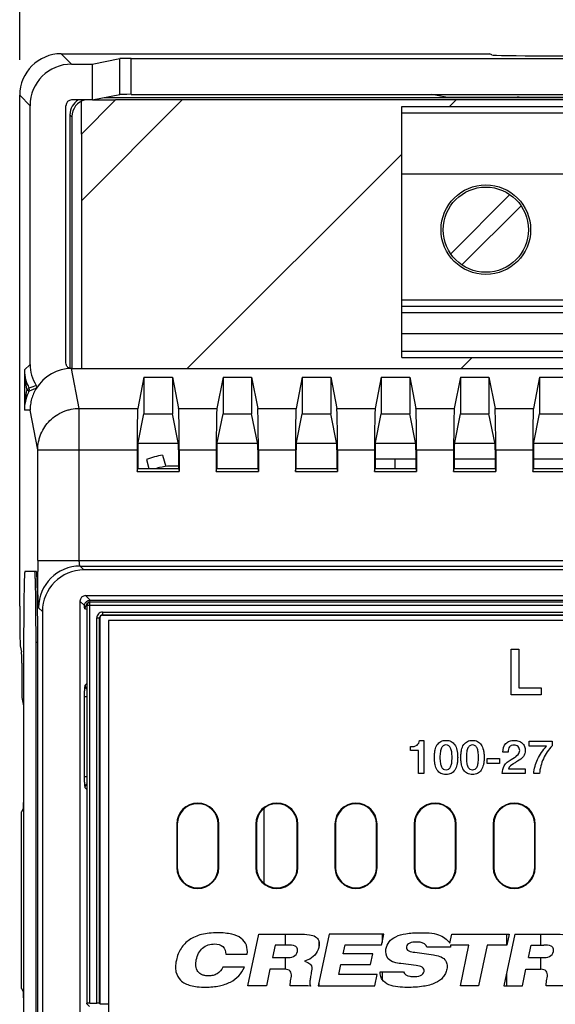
# Paper-space layout '170608_CRESCAD_1' of a CAD drawing. Header units: inches. Extents: x 0 to 17, y 0 to 11.
# Tile 9 of 139: x 6.1 to 7, y 7 to 8.8. Entities that reach past the tile are written whole.
import ezdxf
from ezdxf.enums import TextEntityAlignment as Align

# ---------------------------------------------------------------- set-up
doc = ezdxf.new("R2010")
doc.units = ezdxf.units.IN
doc.header["$LTSCALE"] = 0.935
doc.header["$MEASUREMENT"] = 0
doc.layers.get('0').update_dxf_attribs({"linetype": 'CONTINUOUS'})
doc.layers.add('DIM', color=7, linetype='CONTINUOUS')
doc.styles.get("Standard").update_dxf_attribs({"font": 'simplex.shx'})
doc.dimstyles.new('DIMSTYLE_1', dxfattribs={"dimtxt": 0.125, "dimasz": 0.18, "dimexe": 0.125, "dimexo": 0.0625, "dimgap": 0.0625, "dimtad": 0, "dimtih": 1, "dimtoh": 1, "dimdec": 3, "dimzin": 4, "dimdsep": 46, "dimtxsty": 'STANDARD', "dimblk": '_FILLED', "dimblk1": '_FILLED', "dimblk2": '_FILLED', "dimcen": 0.09, "dimadec": 0, "dimazin": 0, "dimtp": 0.001, "dimtm": 0.001, "dimtfac": 1, "dimtdec": 3, "dimtofl": 0, "dimtmove": 0, "dimatfit": 3, "dimldrblk": '_FILLED', "dimfxl": 1, "dimtolj": 1, "dimtzin": 4, "dimarcsym": 0})

# ---------------------------------------------------------------- blocks, each defined once
blk = doc.blocks.new('_FILLED')
at = {"color": 0, "linetype": 'BYBLOCK'}
blk.add_solid([(0, 0), (-1, 0.1736), (-1, -0.1736)], dxfattribs=at)
blk = doc.blocks.new('*D0')
at = {"layer": 'DIM', "color": 5, "linetype": 'CONTINUOUS'}
for p, q in [((6.0598, 8.6978), (6.0598, 9.7926)), ((10.3004, 8.6978), (10.3004, 9.7926)), ((6.0598, 9.6676), (7.4559, 9.6676)), ((10.3004, 9.6676), (8.5809, 9.6676))]:
    blk.add_line(p, q, dxfattribs=at)
at = {"layer": 'DIM', "color": 5, "linetype": 'CONTINUOUS', "xscale": 0.18, "yscale": 0.18, "zscale": 0.18, "rotation": 180}
blk.add_blockref('_FILLED', (6.0598, 9.6676), dxfattribs=at)
at = {"layer": 'DIM', "color": 5, "linetype": 'CONTINUOUS', "xscale": 0.18, "yscale": 0.18, "zscale": 0.18}
blk.add_blockref('_FILLED', (10.3004, 9.6676), dxfattribs=at)
at = {"layer": 'DIM', "color": 5, "linetype": 'CONTINUOUS'}
for s, p, p2 in [('4.241', (7.5184, 9.6051), (8.1434, 9.6051)), ('[', (7.5184, 9.4176), (7.6434, 9.4176)), (']', (8.3934, 9.4176), (8.5184, 9.4176)), ('107,71', (7.6434, 9.4176), (8.3934, 9.4176))]:
    blk.add_text(s, height=0.125, dxfattribs=at).set_placement(p, p2, align=Align.FIT)

psp = doc.layouts.new('170608_CRESCAD_1')

# ---------------------------------------------------------------- linework, layer by layer
at = {"color": 7, "linetype": 'CONTINUOUS'}
for p, q in [((6.1328, 8.7083), (6.8853, 8.7083)), ((6.151, 8.6901), (6.1328, 8.7083)), ((6.1872, 8.6901), (6.2355, 8.6997)), ((6.2355, 8.6367), (6.2355, 8.6997)), ((6.2554, 8.637), (6.2554, 8.7)), ((6.2554, 8.7), (8.0188, 8.7)), ((6.8892, 8.7063), (6.8853, 8.7083)), ((6.151, 8.6901), (6.1872, 8.6901)), ((6.1872, 8.6901), (6.1872, 8.6271)), ((6.0598, 7.7384), (6.0598, 8.6353)), ((6.078, 8.6171), (6.0598, 8.6353)), ((6.1872, 8.6271), (6.2355, 8.6367)), ((6.2083, 8.6313), (8.0659, 8.6313)), ((6.2554, 8.637), (8.0188, 8.637)), ((6.8087, 8.6321), (6.784, 8.637)), ((6.8087, 8.6313), (6.8087, 8.6321)), ((6.8087, 8.6321), (7.1595, 8.6321)), ((6.9339, 8.6313), (6.9339, 8.6321)), ((6.939, 8.6313), (6.9389, 8.6315)), ((6.078, 8.1628), (6.078, 8.6171)), ((6.141, 8.1653), (6.141, 8.6171)), ((6.1872, 8.6271), (6.151, 8.6271)), ((6.2281, 8.6273), (6.1681, 8.5673)), ((8.0859, 8.6273), (6.2281, 8.6273)), ((6.7311, 8.1749), (6.7311, 8.6158)), ((6.7311, 8.6158), (7.6169, 8.6158)), ((6.1481, 8.6013), (6.1481, 8.1561)), ((6.1481, 8.6013), (6.1515, 8.5978)), ((6.1515, 8.5978), (6.1515, 8.1553)), ((7.6169, 8.604), (6.7311, 8.604)), ((6.1681, 8.5673), (6.1681, 8.1553)), ((6.7311, 8.4977), (7.6169, 8.4977)), ((6.817, 8.357), (6.921, 8.461)), ((6.9405, 8.4415), (6.8365, 8.3375)), ((6.7311, 8.2762), (7.6169, 8.2762)), ((7.6169, 8.2643), (6.7311, 8.2643)), ((7.6169, 8.2535), (6.7311, 8.2535)), ((6.7311, 8.2169), (7.6169, 8.2169)), ((7.6169, 8.1854), (6.7311, 8.1854)), ((6.068, 8.1534), (6.078, 8.1628)), ((6.7311, 8.1749), (7.0482, 8.1749)), ((6.068, 8.1534), (6.068, 8.0821)), ((6.1645, 8.0854), (6.1509, 8.1553)), ((6.1509, 8.1553), (8.2303, 8.1553)), ((6.278, 8.1404), (6.2673, 8.0854)), ((6.278, 8.1404), (6.278, 8.0759)), ((6.278, 8.1404), (6.3282, 8.1404)), ((6.3282, 8.1404), (6.3282, 8.0759)), ((6.3282, 8.1404), (6.3389, 8.0854)), ((6.417, 8.1404), (6.4063, 8.0854)), ((6.417, 8.1404), (6.417, 8.0759)), ((6.417, 8.1404), (6.4672, 8.1404)), ((6.4672, 8.1404), (6.4672, 8.0759)), ((6.4672, 8.1404), (6.4779, 8.0854)), ((6.556, 8.1404), (6.5453, 8.0854)), ((6.556, 8.1404), (6.556, 8.0759)), ((6.556, 8.1404), (6.6062, 8.1404)), ((6.6062, 8.1404), (6.6062, 8.0759)), ((6.6062, 8.1404), (6.6169, 8.0854)), ((6.695, 8.1404), (6.6843, 8.0854)), ((6.695, 8.1404), (6.695, 8.0759)), ((6.695, 8.1404), (6.7452, 8.1404)), ((6.7452, 8.1404), (6.7452, 8.0759)), ((6.7452, 8.1404), (6.7559, 8.0854)), ((6.834, 8.1404), (6.8233, 8.0854)), ((6.834, 8.1404), (6.834, 8.0759)), ((6.834, 8.1404), (6.8842, 8.1404)), ((6.8842, 8.1404), (6.8842, 8.0759)), ((6.8842, 8.1404), (6.8949, 8.0854)), ((6.973, 8.1404), (6.9623, 8.0854)), ((6.973, 8.1404), (6.973, 8.0759)), ((6.973, 8.1404), (7.0232, 8.1404)), ((6.0725, 8.1185), (6.076, 8.1205)), ((6.0725, 8.1185), (6.076, 8.1166)), ((6.076, 8.1205), (6.0765, 8.1209)), ((6.076, 8.1166), (6.0765, 8.1162)), ((6.0765, 8.1162), (6.0803, 8.1176)), ((6.078, 8.0821), (6.068, 8.0821)), ((6.0915, 8.0127), (6.078, 8.0821)), ((6.1645, 7.8185), (6.1645, 8.0854)), ((6.1645, 8.0854), (6.2673, 8.0854)), ((6.2674, 8.0227), (6.278, 8.0759)), ((6.278, 8.0759), (6.3282, 8.0759)), ((6.3389, 8.0227), (6.3282, 8.0759)), ((6.3389, 8.0854), (6.4063, 8.0854)), ((6.4064, 8.0227), (6.417, 8.0759)), ((6.417, 8.0759), (6.4672, 8.0759)), ((6.4779, 8.0227), (6.4672, 8.0759)), ((6.4779, 8.0854), (6.5453, 8.0854)), ((6.5454, 8.0227), (6.556, 8.0759)), ((6.556, 8.0759), (6.6062, 8.0759)), ((6.6169, 8.0227), (6.6062, 8.0759)), ((6.6169, 8.0854), (6.6843, 8.0854)), ((6.6844, 8.0227), (6.695, 8.0759)), ((6.695, 8.0759), (6.7452, 8.0759)), ((6.7559, 8.0227), (6.7452, 8.0759)), ((6.7559, 8.0854), (6.8233, 8.0854)), ((6.8234, 8.0227), (6.834, 8.0759)), ((6.834, 8.0759), (6.8842, 8.0759)), ((6.8949, 8.0227), (6.8842, 8.0759)), ((6.8949, 8.0854), (6.9623, 8.0854)), ((6.9624, 8.0227), (6.973, 8.0759)), ((6.973, 8.0759), (7.0232, 8.0759)), ((6.2674, 8.0243), (6.3389, 8.0243)), ((6.4064, 8.0243), (6.4779, 8.0243)), ((6.5454, 8.0243), (6.6169, 8.0243)), ((6.6844, 8.0243), (6.7559, 8.0243)), ((6.8234, 8.0243), (6.8949, 8.0243)), ((6.9624, 8.0243), (7.0339, 8.0243)), ((6.0915, 7.8185), (6.0915, 8.0127)), ((6.0915, 8.0127), (6.2661, 8.0127)), ((6.2661, 8.0127), (6.2661, 7.9745)), ((6.2672, 8.0127), (6.2672, 7.9801)), ((6.339, 8.0127), (6.339, 7.9801)), ((6.3401, 8.0127), (6.3401, 7.9745)), ((6.3401, 8.0127), (6.4051, 8.0127)), ((6.4051, 8.0127), (6.4051, 7.9745)), ((6.4062, 8.0127), (6.4062, 7.9801)), ((6.478, 8.0127), (6.478, 7.9801)), ((6.4791, 8.0127), (6.4791, 7.9745)), ((6.4791, 8.0127), (6.5441, 8.0127)), ((6.5441, 8.0127), (6.5441, 7.9745)), ((6.5452, 8.0127), (6.5452, 7.9801)), ((6.617, 8.0127), (6.617, 7.9801)), ((6.6181, 8.0127), (6.6831, 8.0127)), ((6.6181, 8.0127), (6.6181, 7.9745)), ((6.6831, 8.0127), (6.6831, 7.9745)), ((6.6842, 8.0127), (6.6842, 7.9801)), ((6.756, 8.0127), (6.756, 7.9801)), ((6.7571, 8.0127), (6.8221, 8.0127)), ((6.7571, 8.0127), (6.7571, 7.9745)), ((6.8221, 8.0127), (6.8221, 7.9745)), ((6.8232, 8.0127), (6.8232, 7.9801)), ((6.895, 8.0127), (6.895, 7.9801)), ((6.8961, 8.0127), (6.9611, 8.0127)), ((6.8961, 8.0127), (6.8961, 7.9745)), ((6.9611, 8.0127), (6.9611, 7.9745)), ((6.9622, 8.0127), (6.9622, 7.9801)), ((6.2825, 7.9957), (6.2867, 7.9801)), ((6.3109, 8.0034), (6.3163, 7.9834)), ((6.6842, 7.9967), (6.756, 7.9967)), ((6.7195, 7.9801), (6.7195, 7.9967)), ((6.8232, 7.9967), (6.895, 7.9967)), ((6.9622, 7.9967), (7.034, 7.9967)), ((6.2661, 7.9745), (6.2672, 7.9801)), ((6.2661, 7.9745), (6.3401, 7.9745)), ((6.2672, 7.9801), (6.339, 7.9801)), ((6.339, 7.9801), (6.3401, 7.9745)), ((6.4051, 7.9745), (6.4062, 7.9801)), ((6.4051, 7.9745), (6.4791, 7.9745)), ((6.4062, 7.9801), (6.478, 7.9801)), ((6.478, 7.9801), (6.4791, 7.9745)), ((6.5441, 7.9745), (6.5452, 7.9801)), ((6.5441, 7.9745), (6.6181, 7.9745)), ((6.5452, 7.9801), (6.617, 7.9801)), ((6.617, 7.9801), (6.6181, 7.9745)), ((6.6831, 7.9745), (6.6842, 7.9801)), ((6.6831, 7.9745), (6.7571, 7.9745)), ((6.6842, 7.9801), (6.756, 7.9801)), ((6.756, 7.9801), (6.7571, 7.9745)), ((6.8221, 7.9745), (6.8232, 7.9801)), ((6.8221, 7.9745), (6.8961, 7.9745)), ((6.8232, 7.9801), (6.895, 7.9801)), ((6.895, 7.9801), (6.8961, 7.9745)), ((6.9611, 7.9745), (6.9622, 7.9801)), ((6.9611, 7.9745), (7.0351, 7.9745)), ((6.9622, 7.9801), (7.034, 7.9801)), ((6.0915, 7.8185), (10.2687, 7.8185)), ((6.0894, 7.7993), (6.0689, 7.7993)), ((6.0916, 7.7972), (6.0916, 7.7992)), ((6.166, 7.8085), (9.194, 7.8085)), ((6.1726, 7.8018), (6.166, 7.8085)), ((10.1876, 7.8018), (6.1726, 7.8018)), ((6.1756, 7.7568), (10.1846, 7.7568)), ((6.1839, 7.7485), (6.1756, 7.7568)), ((6.1834, 7.7453), (6.1831, 7.7474)), ((6.1839, 7.7485), (10.1763, 7.7485)), ((6.0997, 7.7288), (6.093, 7.7355)), ((6.1657, 7.7468), (6.1657, 6.1017)), ((6.1734, 7.7391), (6.1657, 7.7468)), ((6.1776, 7.7323), (6.1744, 7.7336)), ((6.1776, 7.7403), (6.1776, 7.0398)), ((6.178, 7.7399), (6.1776, 7.7403)), ((6.178, 7.7399), (6.178, 7.0407)), ((6.178, 7.7399), (8.3562, 7.7399)), ((8.3576, 7.7453), (6.1826, 7.7453)), ((6.183, 7.7449), (6.1826, 7.7453)), ((6.183, 7.0411), (6.183, 7.7449)), ((8.3567, 7.7449), (6.183, 7.7449)), ((6.0997, 7.7288), (6.0997, 6.1198)), ((6.1953, 7.0411), (6.1953, 7.7176)), ((6.1953, 7.7176), (6.2003, 7.7176)), ((6.2003, 7.0407), (6.2003, 7.7176)), ((6.2003, 7.7176), (6.2006, 7.7173)), ((6.2006, 7.7173), (6.2006, 7.0398)), ((6.2053, 7.7276), (6.2053, 7.7226)), ((6.2053, 7.7276), (8.3562, 7.7276)), ((6.2053, 7.7226), (8.3567, 7.7226)), ((6.2053, 7.7226), (6.2056, 7.7223)), ((8.3576, 7.7223), (6.2056, 7.7223)), ((6.2156, 7.713), (6.2156, 6.136)), ((10.1446, 7.713), (6.2156, 7.713)), ((6.0609, 7.6687), (6.0631, 7.6578)), ((6.0667, 7.6743), (6.0667, 6.1743)), ((6.0885, 6.1743), (6.0885, 7.6743)), ((6.0915, 7.6743), (6.0885, 7.6743)), ((6.0915, 6.1743), (6.0915, 7.6743)), ((6.9234, 7.6624), (6.9366, 7.6624)), ((6.9234, 7.5825), (6.9234, 7.6624)), ((6.9366, 7.6624), (6.9366, 7.5946)), ((6.0634, 7.6378), (6.0634, 7.5979)), ((6.1776, 7.6024), (6.1747, 7.5995)), ((6.9366, 7.5946), (6.9761, 7.5946)), ((6.9761, 7.5946), (6.9761, 7.5825)), ((6.0637, 7.578), (6.0667, 7.563)), ((6.1731, 7.5796), (6.1731, 7.439)), ((6.1731, 7.5796), (6.1776, 7.5796)), ((6.9761, 7.5825), (6.9234, 7.5825)), ((6.0667, 7.5476), (6.0665, 7.5474)), ((6.0665, 7.5474), (6.0665, 7.3932)), ((6.0665, 7.5474), (6.0667, 7.5464)), ((6.7465, 7.4848), (6.7465, 7.4916)), ((6.7622, 7.5025), (6.7695, 7.5025)), ((6.7695, 7.5025), (6.7695, 7.4442)), ((6.9548, 7.5008), (6.9952, 7.5008)), ((6.9548, 7.4922), (6.9548, 7.5008)), ((6.9851, 7.4922), (6.9548, 7.4922)), ((6.9952, 7.5008), (6.9952, 7.493)), ((6.7602, 7.4848), (6.7465, 7.4848)), ((6.7602, 7.4442), (6.7602, 7.4848)), ((6.8812, 7.4706), (6.9025, 7.4706)), ((6.8812, 7.462), (6.8812, 7.4706)), ((6.9025, 7.4706), (6.9025, 7.462)), ((6.9177, 7.4815), (6.9087, 7.4815)), ((6.9177, 7.4824), (6.9177, 7.4815)), ((6.9231, 7.4687), (6.9264, 7.4707)), ((6.9025, 7.462), (6.8812, 7.462)), ((6.9344, 7.4658), (6.9328, 7.4648)), ((6.1731, 7.439), (6.1776, 7.439)), ((6.7695, 7.4442), (6.7602, 7.4442)), ((6.9477, 7.4442), (6.9076, 7.4442)), ((6.9185, 7.4526), (6.9477, 7.4526)), ((6.9477, 7.4526), (6.9477, 7.4442)), ((6.9729, 7.4442), (6.9628, 7.4442)), ((6.1747, 7.419), (6.1776, 7.4162)), ((6.0664, 7.3832), (6.0631, 7.3767)), ((6.0631, 7.0667), (6.0631, 7.3767)), ((6.4886, 7.3824), (6.4886, 7.2521)), ((6.3356, 7.3553), (6.3367, 7.3553)), ((6.3356, 7.3553), (6.3356, 7.2793)), ((6.3367, 7.3553), (6.3367, 7.2793)), ((6.4096, 7.3553), (6.4085, 7.3553)), ((6.4085, 7.2793), (6.4085, 7.3553)), ((6.4096, 7.2793), (6.4096, 7.3553)), ((6.4746, 7.3553), (6.4757, 7.3553)), ((6.4746, 7.3553), (6.4746, 7.2793)), ((6.4757, 7.3553), (6.4757, 7.2793)), ((6.5486, 7.3553), (6.5475, 7.3553)), ((6.5475, 7.2793), (6.5475, 7.3553)), ((6.5486, 7.2793), (6.5486, 7.3553)), ((6.6136, 7.3553), (6.6147, 7.3553)), ((6.6136, 7.3553), (6.6136, 7.2793)), ((6.6147, 7.3553), (6.6147, 7.2793)), ((6.6876, 7.3553), (6.6865, 7.3553)), ((6.6865, 7.2793), (6.6865, 7.3553)), ((6.6876, 7.2793), (6.6876, 7.3553)), ((6.7526, 7.3553), (6.7537, 7.3553)), ((6.7526, 7.3553), (6.7526, 7.2793)), ((6.7537, 7.3553), (6.7537, 7.2793)), ((6.8266, 7.3553), (6.8255, 7.3553)), ((6.8255, 7.2793), (6.8255, 7.3553)), ((6.8266, 7.2793), (6.8266, 7.3553)), ((6.8916, 7.3553), (6.8927, 7.3553)), ((6.8916, 7.3553), (6.8916, 7.2793)), ((6.8927, 7.3553), (6.8927, 7.2793)), ((6.9656, 7.3553), (6.9645, 7.3553)), ((6.9645, 7.2793), (6.9645, 7.3553)), ((6.9656, 7.2793), (6.9656, 7.3553)), ((6.3367, 7.2793), (6.3356, 7.2793)), ((6.4085, 7.2793), (6.4096, 7.2793)), ((6.4757, 7.2793), (6.4746, 7.2793)), ((6.5475, 7.2793), (6.5486, 7.2793)), ((6.6147, 7.2793), (6.6136, 7.2793)), ((6.6865, 7.2793), (6.6876, 7.2793)), ((6.7537, 7.2793), (6.7526, 7.2793)), ((6.8255, 7.2793), (6.8266, 7.2793)), ((6.8927, 7.2793), (6.8916, 7.2793)), ((6.9645, 7.2793), (6.9656, 7.2793)), ((6.4607, 7.0715), (6.4799, 7.1621)), ((6.4799, 7.1621), (6.5506, 7.1621)), ((6.5259, 7.1621), (6.5259, 7.1427)), ((6.6035, 7.1621), (6.5843, 7.0715)), ((6.6996, 7.1621), (6.6035, 7.1621)), ((6.6965, 7.1474), (6.6996, 7.1621)), ((6.6965, 7.1621), (6.6965, 7.1474)), ((6.8154, 7.1463), (6.8188, 7.1621)), ((6.8188, 7.1621), (6.9199, 7.1621)), ((6.9296, 7.1621), (6.9104, 7.0715)), ((6.9152, 7.1621), (6.9152, 7.1427)), ((6.9199, 7.1621), (6.9158, 7.1427)), ((6.9296, 7.1621), (7.0003, 7.1621)), ((6.9756, 7.1427), (6.9756, 7.1621)), ((6.5084, 7.1427), (6.5038, 7.1209)), ((6.5309, 7.1427), (6.5084, 7.1427)), ((6.5851, 7.1505), (6.5851, 7.1385)), ((6.6282, 7.1273), (6.6316, 7.1435)), ((6.6316, 7.1435), (6.6957, 7.1435)), ((6.6957, 7.1435), (6.6965, 7.1474)), ((6.8491, 7.1427), (6.8168, 7.1427)), ((6.8168, 7.1427), (6.8169, 7.1391)), ((6.834, 7.0715), (6.8491, 7.1427)), ((6.8812, 7.1427), (6.8661, 7.0715)), ((6.9158, 7.1427), (6.8812, 7.1427)), ((6.9535, 7.1209), (6.9581, 7.1427)), ((6.9581, 7.1427), (6.9807, 7.1427)), ((6.4219, 7.1268), (6.4595, 7.1268)), ((6.5853, 7.1393), (6.5851, 7.1385)), ((6.6801, 7.1273), (6.6282, 7.1273)), ((6.6761, 7.1086), (6.6801, 7.1273)), ((6.754, 7.1304), (6.7866, 7.1256)), ((6.8169, 7.1391), (6.7752, 7.1391)), ((6.5038, 7.1209), (6.5282, 7.1209)), ((6.5259, 7.1209), (6.5259, 7.1005)), ((6.566, 7.1169), (6.5604, 7.1149)), ((6.5604, 7.1149), (6.5658, 7.1125)), ((6.6205, 7.0913), (6.6242, 7.1086)), ((6.6242, 7.1086), (6.6761, 7.1086)), ((6.7565, 7.1069), (6.7296, 7.1103)), ((6.9535, 7.1209), (6.978, 7.1209)), ((6.9756, 7.1005), (6.9756, 7.1209)), ((6.4545, 7.1042), (6.4169, 7.1042)), ((6.4994, 7.1006), (6.4933, 7.0715)), ((6.5234, 7.1006), (6.4994, 7.1006)), ((6.5259, 7.1005), (6.5234, 7.1006)), ((6.6877, 7.0913), (6.6205, 7.0913)), ((6.6835, 7.0715), (6.6877, 7.0913)), ((6.6931, 7.0958), (6.7343, 7.0958)), ((6.6933, 7.0934), (6.6931, 7.0958)), ((6.6933, 7.0927), (6.6933, 7.0934)), ((6.6937, 7.0899), (6.6933, 7.0927)), ((6.6965, 7.0958), (6.6965, 7.0824)), ((6.9152, 7.0938), (6.9152, 7.0715)), ((6.943, 7.0715), (6.9492, 7.1006)), ((6.9492, 7.1006), (6.9732, 7.1006)), ((6.9732, 7.1006), (6.9756, 7.1005)), ((6.5851, 7.0754), (6.5851, 7.0715)), ((6.0631, 7.0667), (6.0664, 7.0601)), ((6.4933, 7.0715), (6.4607, 7.0715)), ((6.5843, 7.0715), (6.6835, 7.0715)), ((6.8661, 7.0715), (6.834, 7.0715)), ((6.9104, 7.0715), (6.943, 7.0715)), ((6.0665, 7.0501), (6.0665, 6.7984)), ((6.1776, 7.0398), (6.178, 7.0407)), ((6.1822, 7.0353), (6.1776, 7.0398)), ((6.183, 7.0411), (6.1953, 7.0411)), ((6.2006, 7.0398), (6.2003, 7.0407)), ((6.2006, 7.0398), (6.2156, 7.0398))]:
    psp.add_line(p, q, dxfattribs=at)
at = {"color": 4, "linetype": 'CONTINUOUS'}
for p, q in [((6.1681, 8.4499), (6.3454, 8.6273)), ((6.1681, 8.5673), (6.1681, 8.6273)), ((6.1883, 8.6273), (6.2281, 8.6273)), ((6.8148, 8.6158), (6.8263, 8.6273)), ((6.3543, 8.1553), (6.7311, 8.5321)), ((6.8351, 8.1553), (6.8547, 8.1749))]:
    psp.add_line(p, q, dxfattribs=at)
at = {"color": 7, "linetype": 'CONTINUOUS'}
for radius in [0.0787, 0.0748]:
    psp.add_circle((6.8787, 8.3993), radius, dxfattribs=at)
for centre, radius, start, end in [((6.1781, 8.6013), 0.03, 120.5908, 180.0138), ((6.1815, 8.5979), 0.03, 103.0783, 180.004), ((6.146, 8.1628), 0.068, 179.9975, 212.8158), ((6.151, 8.0824), 0.0729, 89.9925, 148.3925), ((6.1425, 8.0815), 0.0745, 155.5202, 179.5532), ((6.1431, 8.0812), 0.0752, 152.2816, 155.5243), ((6.5396, 6.9957), 1.2168, 111.7412, 112.37), ((6.0721, 8.1185), 0.005, 332.3353, 28.7045), ((6.5208, 6.8864), 1.3076, 109.2877, 109.6859), ((6.0847, 8.1232), 0.005, 328.356, 32.8121), ((6.3301, 7.8748), 0.13, 98.4933, 111.5067), ((6.3301, 7.8748), 0.1095, 85.3511, 105.696), ((10.4653, 7.8178), 4.3737, 179.9912, 180.2433), ((6.166, 7.7355), 0.073, 90.0206, 179.9794), ((6.184, 7.7376), 0.0109, 94.6232, 102.4437), ((6.2017, 7.7485), 0.0186, 180.1752, 183.3637), ((6.1839, 7.7385), 0.01, 89.9996, 94.5705), ((6.1844, 7.7336), 0.00995, 134.363, 150.1039), ((6.183, 7.7399), 0.005, 90.0802, 179.9198), ((6.2052, 7.7176), 0.00999, 89.9861, 180.0129), ((6.2052, 7.7176), 0.00499, 89.8924, 180.1078), ((6.3726, 7.3553), 0.037, 0, 180), ((6.3726, 7.3553), 0.0359, 0, 180), ((6.5116, 7.3553), 0.037, 0, 180), ((6.5116, 7.3553), 0.0359, 0, 180), ((6.6506, 7.3553), 0.037, 0, 180), ((6.6506, 7.3553), 0.0359, 0, 180), ((6.7896, 7.3553), 0.037, 0, 180), ((6.7896, 7.3553), 0.0359, 0, 180), ((6.9286, 7.3553), 0.037, 0, 180), ((6.9286, 7.3553), 0.0359, 0, 180), ((6.3726, 7.2793), 0.037, 180, 360), ((6.3726, 7.2793), 0.0359, 180, 360), ((6.5116, 7.2793), 0.037, 180, 360), ((6.5116, 7.2793), 0.0359, 180, 360), ((6.6506, 7.2793), 0.037, 180, 360), ((6.6506, 7.2793), 0.0359, 180, 360), ((6.7896, 7.2793), 0.037, 180, 360), ((6.7896, 7.2793), 0.0359, 180, 360), ((6.9286, 7.2793), 0.037, 180, 360), ((6.9286, 7.2793), 0.0359, 180, 360)]:
    psp.add_arc(centre, radius, start, end, dxfattribs=at)
for centre, major_axis, ratio, start_param, end_param in [((6.1328, 8.6353), (0.0516, -0.0516), 0.999695, 2.356347, 3.926839), ((6.2554, 8.6997), (0.02, 0), 0.017455, 1.570796, 3.054326), ((6.9841, 8.7064), (0.095, 0), 0.017455, -3.106686, -0.034907), ((6.151, 8.6171), (-0.0516, 0.0516), 0.999695, -0.785246, 0.785246), ((6.2554, 8.6367), (0.02, 0), 0.017455, 1.570796, 3.054326), ((6.9339, 8.6315), (0.005, 0), 0.122034, 0.034699, 1.571119), ((6.151, 8.6171), (0.00707, -0.00707), 0.999695, 2.356347, 3.926839), ((6.2674, 8.0127), (0, 0.073), 0.017455, 0.089274, 1.570796), ((6.3388, 8.0127), (0, 0.073), 0.017455, -1.570796, -0.089274), ((6.4064, 8.0127), (0, 0.073), 0.017455, 0.089274, 1.570796), ((6.4778, 8.0127), (0, 0.073), 0.017455, -1.570796, -0.089274), ((6.5454, 8.0127), (0, 0.073), 0.017455, 0.089274, 1.570796), ((6.6168, 8.0127), (0, 0.073), 0.017455, -1.570796, -0.089274), ((6.6844, 8.0127), (0, 0.073), 0.017455, 0.089274, 1.570796), ((6.7558, 8.0127), (0, 0.073), 0.017455, -1.570796, -0.089274), ((6.8234, 8.0127), (0, 0.073), 0.017455, 0.089274, 1.570796), ((6.8948, 8.0127), (0, 0.073), 0.017455, -1.570796, -0.089274), ((6.9624, 8.0127), (0, 0.073), 0.017455, 0.089274, 1.570796), ((6.2674, 8.0127), (0, 0.01), 0.017455, 0.087266, 1.570796), ((6.3388, 8.0127), (0, 0.01), 0.017455, -1.570796, -0.087266), ((6.4064, 8.0127), (0, 0.01), 0.017455, 0.087266, 1.570796), ((6.4778, 8.0127), (0, 0.01), 0.017455, -1.570796, -0.087266), ((6.5454, 8.0127), (0, 0.01), 0.017455, 0.087266, 1.570796), ((6.6168, 8.0127), (0, 0.01), 0.017455, -1.570796, -0.087266), ((6.6844, 8.0127), (0, 0.01), 0.017455, 0.087266, 1.570796), ((6.7558, 8.0127), (0, 0.01), 0.017455, -1.570796, -0.087266), ((6.8234, 8.0127), (0, 0.01), 0.017455, 0.087266, 1.570796), ((6.8948, 8.0127), (0, 0.01), 0.017455, -1.570796, -0.087266), ((6.9624, 8.0127), (0, 0.01), 0.017455, 0.087266, 1.570796), ((6.1727, 7.7288), (-0.0516, 0.0516), 0.999695, -0.785246, 0.785246), ((6.1757, 7.7467), (0.00712, -0.00712), 0.992433, 2.359993, 3.923193), ((6.061, 7.7384), (0, 0.07), 0.017455, -4.712389, -3.228859), ((6.2056, 7.7173), (0.00354, -0.00354), 0.998783, 2.356803, 3.926382), ((6.0631, 7.6378), (0, 0.02), 0.017455, -1.570796, -0.087266), ((6.0638, 7.5979), (0, 0.02), 0.017455, -4.712389, -3.228859), ((6.0664, 7.3932), (0, 0.01), 0.017455, -3.106686, -1.570796), ((6.0664, 7.0501), (0, 0.01), 0.017455, -1.570796, -0.034907), ((6.183, 7.0407), (0.005, 0), 0.087489, 1.570796, 3.106686), ((6.1953, 7.0407), (0.005, 0), 0.087489, 0.034907, 1.570796)]:
    psp.add_ellipse(centre, major_axis=major_axis, ratio=ratio, start_param=start_param, end_param=end_param, dxfattribs=at)
for points, knots in [([(6.151, 8.1553), (6.1497, 8.1553), (6.1477, 8.1557), (6.1454, 8.1569), (6.1439, 8.1582), (6.1426, 8.1597), (6.1414, 8.162), (6.141, 8.164), (6.141, 8.1653)], [0, 0, 0, 0, 0.249109, 0.374696, 0.499976, 0.625269, 0.750871, 1, 1, 1, 1]), ([(6.068, 8.1534), (6.068, 8.1507), (6.0684, 8.1451), (6.07, 8.1369), (6.0726, 8.1287), (6.0751, 8.1235), (6.0765, 8.1209)], [0, 0, 0, 0, 0.243264, 0.489557, 0.741431, 1, 1, 1, 1]), ([(6.068, 8.1534), (6.068, 8.1476), (6.0687, 8.1358), (6.071, 8.1242), (6.0725, 8.1185)], [0, 0, 0, 0, 0.49769, 1, 1, 1, 1]), ([(6.0725, 8.1185), (6.071, 8.1126), (6.0693, 8.1035), (6.0682, 8.0913), (6.068, 8.0852), (6.068, 8.0821)], [0, 0, 0, 0, 0.502013, 0.751327, 1, 1, 1, 1]), ([(6.0889, 8.1206), (6.0871, 8.1177), (6.084, 8.1117), (6.0806, 8.1022), (6.0785, 8.0922), (6.078, 8.0855), (6.078, 8.0821)], [0, 0, 0, 0, 0.250018, 0.499985, 0.750164, 1, 1, 1, 1]), ([(6.0915, 8.0127), (6.0915, 8.0175), (6.0923, 8.0246), (6.0946, 8.0339), (6.0978, 8.0428), (6.1035, 8.0534), (6.1126, 8.0644), (6.1238, 8.0735), (6.1343, 8.0792), (6.1433, 8.0824), (6.1526, 8.0847), (6.1598, 8.0854), (6.1645, 8.0854)], [0, 0, 0, 0, 0.124585, 0.187114, 0.249622, 0.374455, 0.499397, 0.624433, 0.749531, 0.812219, 0.874953, 1, 1, 1, 1]), ([(6.166, 7.8085), (6.1659, 7.8085), (6.1658, 7.8085), (6.1657, 7.8087), (6.1655, 7.809), (6.1654, 7.8093), (6.1653, 7.8097), (6.1651, 7.8104), (6.1649, 7.8115), (6.1648, 7.813), (6.1646, 7.8154), (6.1645, 7.8172), (6.1645, 7.8185)], [0, 0, 0, 0, 0.01475, 0.035191, 0.062754, 0.097945, 0.140873, 0.191428, 0.313951, 0.46168, 0.629417, 1, 1, 1, 1]), ([(6.0689, 7.7993), (6.0689, 7.7993), (6.0688, 7.7992), (6.0688, 7.7992), (6.0688, 7.7991), (6.0688, 7.799), (6.0687, 7.7989), (6.0687, 7.7987), (6.0686, 7.7983), (6.0686, 7.7977), (6.0685, 7.7968), (6.0684, 7.7954), (6.0683, 7.7938), (6.0682, 7.7919), (6.0681, 7.7897), (6.068, 7.7872), (6.0679, 7.7844), (6.0678, 7.7814), (6.0677, 7.7781), (6.0676, 7.7746), (6.0675, 7.7694), (6.0674, 7.7624), (6.0672, 7.7533), (6.0671, 7.7435), (6.067, 7.733), (6.0669, 7.722), (6.0668, 7.7104), (6.0668, 7.6986), (6.0667, 7.6865), (6.0667, 7.6784), (6.0667, 7.6743)], [0, 0, 0, 0, 0.000523, 0.000957, 0.001526, 0.002237, 0.003092, 0.00524, 0.007977, 0.011303, 0.019727, 0.030505, 0.043616, 0.059024, 0.076691, 0.096579, 0.118646, 0.142836, 0.169086, 0.197333, 0.227513, 0.293385, 0.366051, 0.444831, 0.528946, 0.617582, 0.709906, 0.80507, 0.902133, 1, 1, 1, 1]), ([(6.0868, 7.7961), (6.0868, 7.7964), (6.0868, 7.7968), (6.0867, 7.7975), (6.0867, 7.798), (6.0866, 7.7984), (6.0866, 7.7987), (6.0865, 7.7988), (6.0865, 7.799), (6.0865, 7.7991), (6.0865, 7.7992), (6.0864, 7.7992), (6.0864, 7.7993), (6.0864, 7.7993)], [0, 0, 0, 0, 0.229419, 0.428789, 0.598059, 0.737203, 0.795488, 0.846264, 0.889562, 0.925436, 0.953996, 0.975475, 1, 1, 1, 1]), ([(6.0915, 7.6743), (6.0915, 7.6784), (6.0915, 7.6865), (6.0915, 7.6986), (6.0914, 7.7104), (6.0914, 7.722), (6.0913, 7.733), (6.0912, 7.7435), (6.0911, 7.7533), (6.0909, 7.7624), (6.0908, 7.7694), (6.0907, 7.7746), (6.0906, 7.7781), (6.0905, 7.7814), (6.0904, 7.7844), (6.0903, 7.7872), (6.0902, 7.7897), (6.0901, 7.7919), (6.09, 7.7938), (6.0899, 7.7954), (6.0898, 7.7968), (6.0897, 7.7977), (6.0896, 7.7983), (6.0896, 7.7987), (6.0895, 7.7989), (6.0895, 7.799), (6.0895, 7.7991), (6.0894, 7.7992), (6.0894, 7.7992), (6.0894, 7.7993), (6.0894, 7.7993)], [0, 0, 0, 0, 0.097867, 0.19493, 0.290094, 0.382418, 0.471054, 0.555169, 0.633949, 0.706615, 0.772487, 0.802667, 0.830914, 0.857164, 0.881354, 0.903421, 0.923309, 0.940976, 0.956384, 0.969495, 0.980273, 0.988697, 0.992023, 0.99476, 0.996908, 0.997763, 0.998474, 0.999043, 0.999477, 1, 1, 1, 1]), ([(6.0885, 7.6743), (6.0885, 7.6813), (6.0885, 7.695), (6.0884, 7.7152), (6.0883, 7.7342), (6.0881, 7.7515), (6.0879, 7.7646), (6.0877, 7.7739), (6.0875, 7.7799), (6.0874, 7.7851), (6.0872, 7.7895), (6.087, 7.7931), (6.0869, 7.7952), (6.0868, 7.7961)], [0, 0, 0, 0, 0.171741, 0.338729, 0.496065, 0.639421, 0.764706, 0.819449, 0.868392, 0.911203, 0.947565, 0.97723, 1, 1, 1, 1]), ([(6.093, 7.7355), (6.0929, 7.7355), (6.0929, 7.7355), (6.0929, 7.7356), (6.0929, 7.7357), (6.0928, 7.736), (6.0928, 7.7363), (6.0927, 7.7369), (6.0927, 7.7375), (6.0926, 7.7383), (6.0926, 7.7392), (6.0925, 7.7407), (6.0924, 7.7429), (6.0923, 7.7459), (6.0922, 7.7494), (6.0921, 7.7533), (6.092, 7.7576), (6.0919, 7.7624), (6.0918, 7.7675), (6.0917, 7.7749), (6.0917, 7.7849), (6.0916, 7.793), (6.0916, 7.7972)], [0, 0, 0, 0, 0.000885, 0.002269, 0.004179, 0.006623, 0.013125, 0.021781, 0.032584, 0.045524, 0.06059, 0.077756, 0.118255, 0.166743, 0.222936, 0.286466, 0.356896, 0.433788, 0.516644, 0.604893, 0.795244, 1, 1, 1, 1]), ([(6.1749, 7.7436), (6.1753, 7.7443), (6.1763, 7.7455), (6.1776, 7.7465), (6.1783, 7.7469)], [0, 0, 0, 0, 0.492438, 1, 1, 1, 1]), ([(6.1783, 7.7469), (6.1785, 7.7471), (6.1796, 7.7477), (6.1807, 7.7481), (6.1816, 7.7483)], [0, 0, 0, 0, 0.245805, 1, 1, 1, 1]), ([(6.1734, 7.7391), (6.1735, 7.7398), (6.1738, 7.7414), (6.1744, 7.7429), (6.1749, 7.7436)], [0, 0, 0, 0, 0.497767, 1, 1, 1, 1]), ([(6.1744, 7.7336), (6.1744, 7.7336), (6.1743, 7.7336), (6.1742, 7.7338), (6.1741, 7.7341), (6.174, 7.7345), (6.1739, 7.7352), (6.1737, 7.7359), (6.1736, 7.7372), (6.1735, 7.7383), (6.1734, 7.7391)], [0, 0, 0, 0, 0.015061, 0.035325, 0.094928, 0.181733, 0.295727, 0.436037, 0.601401, 1, 1, 1, 1]), ([(6.1757, 7.7385), (6.1753, 7.7378), (6.1746, 7.7362), (6.1744, 7.7344), (6.1744, 7.7336)], [0, 0, 0, 0, 0.501702, 1, 1, 1, 1]), ([(6.1776, 7.7403), (6.1776, 7.7409), (6.1778, 7.7419), (6.1784, 7.7431), (6.179, 7.7438), (6.1798, 7.7445), (6.181, 7.7451), (6.1819, 7.7453), (6.1826, 7.7453)], [0, 0, 0, 0, 0.249112, 0.374716, 0.5, 0.625284, 0.750888, 1, 1, 1, 1]), ([(6.1747, 7.5995), (6.1747, 7.5995), (6.1745, 7.5992), (6.1744, 7.5988), (6.1742, 7.5982), (6.1741, 7.5975), (6.174, 7.5966), (6.1738, 7.5951), (6.1736, 7.593), (6.1734, 7.5901), (6.1732, 7.5868), (6.1732, 7.5833), (6.1731, 7.5808), (6.1731, 7.5796)], [0, 0, 0, 0, 0.014632, 0.036753, 0.066619, 0.104197, 0.149318, 0.201601, 0.325842, 0.47303, 0.638351, 0.816352, 1, 1, 1, 1]), ([(6.1747, 7.5995), (6.1747, 7.5983), (6.1751, 7.5965), (6.1762, 7.5943), (6.177, 7.5933), (6.1774, 7.5928)], [0, 0, 0, 0, 0.497754, 0.749126, 1, 1, 1, 1]), ([(6.7465, 7.4916), (6.7504, 7.4916), (6.7585, 7.4919), (6.7618, 7.4993), (6.7622, 7.5025)], [0, 0, 0, 0, 0.552371, 1, 1, 1, 1]), ([(6.8087, 7.4425), (6.8071, 7.4425), (6.8041, 7.4428), (6.7984, 7.4447), (6.7925, 7.4501), (6.7897, 7.4581), (6.7885, 7.4658), (6.7883, 7.4725), (6.7885, 7.4792), (6.7897, 7.4869), (6.7925, 7.4949), (6.7984, 7.5003), (6.8041, 7.5022), (6.8071, 7.5025), (6.8087, 7.5025)], [0, 0, 0, 0, 0.058344, 0.111643, 0.215813, 0.33969, 0.414749, 0.500187, 0.58561, 0.660623, 0.784328, 0.888374, 0.94166, 1, 1, 1, 1]), ([(6.8087, 7.4944), (6.8071, 7.4944), (6.8036, 7.4935), (6.8, 7.4886), (6.7988, 7.4831), (6.7982, 7.4775), (6.7981, 7.4724), (6.7982, 7.4674), (6.7988, 7.4618), (6.8, 7.4564), (6.8036, 7.4515), (6.8072, 7.4507), (6.8091, 7.4507), (6.8093, 7.4507)], [0, 0, 0, 0, 0.090426, 0.185265, 0.315461, 0.399504, 0.497077, 0.593924, 0.677291, 0.806317, 0.900508, 0.990859, 1, 1, 1, 1]), ([(6.8087, 7.5025), (6.8103, 7.5025), (6.8134, 7.5022), (6.8191, 7.5003), (6.8251, 7.4948), (6.8279, 7.4868), (6.8291, 7.4792), (6.8293, 7.4724), (6.8291, 7.4657), (6.8279, 7.4581), (6.8251, 7.4501), (6.8191, 7.4446), (6.8134, 7.4428), (6.8104, 7.4425), (6.8087, 7.4425)], [0, 0, 0, 0, 0.058473, 0.11192, 0.216379, 0.340324, 0.415296, 0.500582, 0.585419, 0.660031, 0.783504, 0.887793, 0.941324, 1, 1, 1, 1]), ([(6.8093, 7.4507), (6.8108, 7.4508), (6.814, 7.4517), (6.8175, 7.4563), (6.8187, 7.4618), (6.8193, 7.4674), (6.8194, 7.4724), (6.8193, 7.4775), (6.8187, 7.4831), (6.8175, 7.4886), (6.8139, 7.4935), (6.8104, 7.4944), (6.8087, 7.4944)], [0, 0, 0, 0, 0.083564, 0.179264, 0.31023, 0.395075, 0.493756, 0.592864, 0.67823, 0.810476, 0.907051, 1, 1, 1, 1]), ([(6.8552, 7.4425), (6.8536, 7.4425), (6.8505, 7.4428), (6.8449, 7.4447), (6.8389, 7.4501), (6.8361, 7.4581), (6.835, 7.4658), (6.8347, 7.4725), (6.835, 7.4792), (6.8361, 7.4869), (6.8389, 7.4949), (6.8449, 7.5003), (6.8505, 7.5022), (6.8536, 7.5025), (6.8552, 7.5025)], [0, 0, 0, 0, 0.058344, 0.111643, 0.215813, 0.33969, 0.414749, 0.500187, 0.58561, 0.660623, 0.784328, 0.888374, 0.94166, 1, 1, 1, 1]), ([(6.8552, 7.4944), (6.8535, 7.4944), (6.85, 7.4935), (6.8465, 7.4886), (6.8453, 7.4831), (6.8447, 7.4775), (6.8445, 7.4724), (6.8447, 7.4674), (6.8453, 7.4618), (6.8465, 7.4564), (6.8501, 7.4515), (6.8537, 7.4507), (6.8555, 7.4507), (6.8557, 7.4507)], [0, 0, 0, 0, 0.090426, 0.185265, 0.315461, 0.399504, 0.497077, 0.593924, 0.677291, 0.806317, 0.900508, 0.990859, 1, 1, 1, 1]), ([(6.8552, 7.5025), (6.8568, 7.5025), (6.8598, 7.5022), (6.8655, 7.5003), (6.8715, 7.4948), (6.8743, 7.4868), (6.8755, 7.4792), (6.8758, 7.4724), (6.8755, 7.4657), (6.8743, 7.4581), (6.8715, 7.4501), (6.8655, 7.4446), (6.8599, 7.4428), (6.8568, 7.4425), (6.8552, 7.4425)], [0, 0, 0, 0, 0.058473, 0.11192, 0.216379, 0.340324, 0.415296, 0.500582, 0.585419, 0.660031, 0.783504, 0.887793, 0.941324, 1, 1, 1, 1]), ([(6.8557, 7.4507), (6.8572, 7.4508), (6.8604, 7.4517), (6.864, 7.4563), (6.8652, 7.4618), (6.8658, 7.4674), (6.8659, 7.4724), (6.8658, 7.4775), (6.8652, 7.4831), (6.864, 7.4886), (6.8604, 7.4935), (6.8569, 7.4944), (6.8552, 7.4944)], [0, 0, 0, 0, 0.083564, 0.179264, 0.31023, 0.395075, 0.493756, 0.592864, 0.67823, 0.810476, 0.907051, 1, 1, 1, 1]), ([(6.9087, 7.482), (6.9087, 7.4873), (6.911, 7.4959), (6.9204, 7.5018), (6.9285, 7.5028), (6.9364, 7.5018), (6.9429, 7.498), (6.9472, 7.492), (6.948, 7.4872), (6.9479, 7.4848)], [0, 0, 0, 0, 0.260762, 0.383449, 0.521877, 0.651168, 0.767855, 0.880553, 1, 1, 1, 1]), ([(6.9226, 7.4929), (6.9218, 7.4924), (6.9187, 7.4898), (6.9177, 7.4855), (6.9177, 7.4824)], [0, 0, 0, 0, 0.229606, 1, 1, 1, 1]), ([(6.9264, 7.4707), (6.9297, 7.4726), (6.9351, 7.4761), (6.9394, 7.4845), (6.9367, 7.4912), (6.9322, 7.4939), (6.9281, 7.4945), (6.9247, 7.494), (6.923, 7.4931), (6.9226, 7.4929)], [0, 0, 0, 0, 0.281378, 0.471838, 0.658031, 0.752857, 0.855464, 0.966068, 1, 1, 1, 1]), ([(6.9628, 7.4442), (6.9637, 7.4528), (6.9685, 7.4704), (6.979, 7.4853), (6.9851, 7.4922)], [0, 0, 0, 0, 0.481897, 1, 1, 1, 1]), ([(6.9952, 7.493), (6.989, 7.4862), (6.9784, 7.4711), (6.9738, 7.4531), (6.9729, 7.4442)], [0, 0, 0, 0, 0.505977, 1, 1, 1, 1]), ([(6.9479, 7.4848), (6.9479, 7.4829), (6.9475, 7.4792), (6.9437, 7.4718), (6.9383, 7.468), (6.9344, 7.4658)], [0, 0, 0, 0, 0.227359, 0.448881, 1, 1, 1, 1]), ([(6.9076, 7.4444), (6.9076, 7.4491), (6.9099, 7.4596), (6.9185, 7.4659), (6.9231, 7.4687)], [0, 0, 0, 0, 0.46395, 1, 1, 1, 1]), ([(6.9328, 7.4648), (6.9309, 7.4637), (6.9257, 7.4604), (6.9198, 7.4565), (6.9185, 7.4526)], [0, 0, 0, 0, 0.351318, 1, 1, 1, 1]), ([(6.1731, 7.439), (6.1731, 7.4377), (6.1732, 7.4353), (6.1732, 7.4318), (6.1734, 7.4285), (6.1736, 7.4256), (6.1738, 7.4234), (6.174, 7.422), (6.1741, 7.4211), (6.1742, 7.4203), (6.1744, 7.4197), (6.1745, 7.4193), (6.1747, 7.4191), (6.1747, 7.419)], [0, 0, 0, 0, 0.183648, 0.361649, 0.52697, 0.674158, 0.798399, 0.850682, 0.895803, 0.933381, 0.963247, 0.985368, 1, 1, 1, 1]), ([(6.1747, 7.419), (6.1747, 7.4202), (6.1751, 7.4221), (6.1762, 7.4243), (6.177, 7.4253), (6.1774, 7.4257)], [0, 0, 0, 0, 0.497754, 0.749126, 1, 1, 1, 1]), ([(6.4595, 7.1268), (6.4601, 7.1321), (6.4597, 7.143), (6.4489, 7.1566), (6.4345, 7.1619), (6.4203, 7.1642), (6.407, 7.1648), (6.3931, 7.1641), (6.3798, 7.1619), (6.3681, 7.158), (6.355, 7.151), (6.3445, 7.1404), (6.3379, 7.1273), (6.3352, 7.118), (6.3342, 7.112), (6.3339, 7.1098)], [0, 0, 0, 0, 0.090609, 0.175261, 0.279415, 0.344853, 0.420962, 0.505347, 0.581347, 0.65035, 0.714141, 0.834421, 0.896449, 0.962526, 1, 1, 1, 1]), ([(6.5506, 7.1621), (6.5568, 7.1621), (6.5666, 7.1618), (6.5797, 7.1591), (6.5842, 7.1533), (6.5851, 7.1505)], [0, 0, 0, 0, 0.481695, 0.76991, 1, 1, 1, 1]), ([(6.7033, 7.1358), (6.7042, 7.1404), (6.7081, 7.1497), (6.7212, 7.1592), (6.74, 7.1639), (6.7542, 7.1646), (6.7624, 7.1646)], [0, 0, 0, 0, 0.198122, 0.401358, 0.658384, 1, 1, 1, 1]), ([(6.7624, 7.1646), (6.7736, 7.1646), (6.7937, 7.1653), (6.8108, 7.153), (6.8154, 7.1463)], [0, 0, 0, 0, 0.57826, 1, 1, 1, 1]), ([(7.0003, 7.1621), (7.0065, 7.1621), (7.0163, 7.1618), (7.0284, 7.1593), (7.0339, 7.1536), (7.0352, 7.1497), (7.0355, 7.1477)], [0, 0, 0, 0, 0.447639, 0.715098, 0.854184, 1, 1, 1, 1]), ([(6.3701, 7.1173), (6.3717, 7.1249), (6.3786, 7.1401), (6.3949, 7.1449), (6.4023, 7.1449)], [0, 0, 0, 0, 0.510362, 1, 1, 1, 1]), ([(6.4023, 7.1449), (6.4074, 7.1449), (6.4187, 7.1428), (6.422, 7.1316), (6.4219, 7.1268)], [0, 0, 0, 0, 0.518733, 1, 1, 1, 1]), ([(6.5477, 7.1315), (6.5482, 7.1334), (6.5484, 7.1375), (6.5418, 7.1433), (6.5353, 7.1427), (6.5309, 7.1427)], [0, 0, 0, 0, 0.246431, 0.459403, 1, 1, 1, 1]), ([(6.7563, 7.1482), (6.7525, 7.1482), (6.7469, 7.1477), (6.741, 7.1441), (6.7388, 7.1401), (6.7393, 7.1353), (6.7451, 7.1313), (6.7503, 7.1309), (6.754, 7.1304)], [0, 0, 0, 0, 0.286903, 0.400968, 0.505008, 0.615315, 0.72308, 1, 1, 1, 1]), ([(6.7752, 7.1391), (6.7743, 7.144), (6.7655, 7.1482), (6.7586, 7.1482), (6.7563, 7.1482)], [0, 0, 0, 0, 0.677006, 1, 1, 1, 1]), ([(6.9975, 7.1315), (6.9979, 7.1334), (6.9981, 7.1375), (6.9915, 7.1433), (6.985, 7.1427), (6.9807, 7.1427)], [0, 0, 0, 0, 0.246641, 0.460094, 1, 1, 1, 1]), ([(6.5282, 7.1209), (6.5326, 7.1209), (6.5411, 7.1207), (6.547, 7.1279), (6.5477, 7.1315)], [0, 0, 0, 0, 0.544854, 1, 1, 1, 1]), ([(6.7296, 7.1103), (6.7217, 7.1113), (6.7055, 7.1139), (6.7021, 7.1302), (6.7033, 7.1358)], [0, 0, 0, 0, 0.579681, 1, 1, 1, 1]), ([(6.7866, 7.1256), (6.7938, 7.1246), (6.8051, 7.1221), (6.8106, 7.1112), (6.8109, 7.1054), (6.8101, 7.0996), (6.8079, 7.0929), (6.8021, 7.0836), (6.7889, 7.0746), (6.7669, 7.0694), (6.75, 7.0686), (6.7404, 7.0686)], [0, 0, 0, 0, 0.178913, 0.245099, 0.281077, 0.321495, 0.387565, 0.451189, 0.588079, 0.764699, 1, 1, 1, 1]), ([(6.978, 7.1209), (6.9823, 7.1209), (6.9909, 7.1207), (6.9967, 7.1279), (6.9975, 7.1315)], [0, 0, 0, 0, 0.544271, 1, 1, 1, 1]), ([(6.3339, 7.1098), (6.3338, 7.1083), (6.3334, 7.1037), (6.334, 7.0933), (6.3417, 7.0789), (6.3573, 7.0721), (6.3724, 7.0694), (6.3856, 7.0688), (6.3986, 7.0694), (6.4136, 7.0715), (6.4299, 7.0768), (6.4455, 7.0882), (6.4522, 7.0987), (6.4545, 7.1042)], [0, 0, 0, 0, 0.027726, 0.087962, 0.194488, 0.31682, 0.394301, 0.485522, 0.566456, 0.640417, 0.770822, 0.886509, 1, 1, 1, 1]), ([(6.4169, 7.1042), (6.4147, 7.0996), (6.4094, 7.0932), (6.3995, 7.0893), (6.3921, 7.0886), (6.3855, 7.0891), (6.3788, 7.0908), (6.3685, 7.0982), (6.3686, 7.1104), (6.3701, 7.1173)], [0, 0, 0, 0, 0.210903, 0.315093, 0.42819, 0.511945, 0.585097, 0.711693, 1, 1, 1, 1]), ([(6.5658, 7.1125), (6.5686, 7.1113), (6.5748, 7.1062), (6.5726, 7.0985), (6.572, 7.0947)], [0, 0, 0, 0, 0.438695, 1, 1, 1, 1]), ([(6.5371, 7.0884), (6.5374, 7.0915), (6.5364, 7.099), (6.5291, 7.1003), (6.5259, 7.1005)], [0, 0, 0, 0, 0.494128, 1, 1, 1, 1]), ([(6.572, 7.0947), (6.5715, 7.0916), (6.5705, 7.0861), (6.5694, 7.0783), (6.5696, 7.073), (6.5709, 7.0709)], [0, 0, 0, 0, 0.391994, 0.68829, 1, 1, 1, 1]), ([(6.7343, 7.0958), (6.7352, 7.0914), (6.7432, 7.0879), (6.7494, 7.0877), (6.7514, 7.0877)], [0, 0, 0, 0, 0.684563, 1, 1, 1, 1]), ([(6.7514, 7.0877), (6.7556, 7.0877), (6.7617, 7.088), (6.7683, 7.0919), (6.7706, 7.0963), (6.7703, 7.101), (6.7653, 7.1057), (6.7601, 7.1065), (6.7565, 7.1069)], [0, 0, 0, 0, 0.302878, 0.421114, 0.534432, 0.638716, 0.740877, 1, 1, 1, 1]), ([(6.9869, 7.0884), (6.9872, 7.0915), (6.9862, 7.099), (6.9788, 7.1003), (6.9756, 7.1005)], [0, 0, 0, 0, 0.493888, 1, 1, 1, 1]), ([(6.5349, 7.0715), (6.5347, 7.0734), (6.5355, 7.0791), (6.5368, 7.0847), (6.5371, 7.0884)], [0, 0, 0, 0, 0.333683, 1, 1, 1, 1]), ([(6.7404, 7.0686), (6.735, 7.0686), (6.7199, 7.0693), (6.7021, 7.0739), (6.6965, 7.0824)], [0, 0, 0, 0, 0.349261, 1, 1, 1, 1]), ([(6.9847, 7.0715), (6.9844, 7.0734), (6.9852, 7.0792), (6.9865, 7.0847), (6.9869, 7.0884)], [0, 0, 0, 0, 0.333597, 1, 1, 1, 1]), ([(6.5709, 7.0709), (6.5641, 7.0716), (6.5521, 7.0713), (6.5401, 7.0715), (6.5349, 7.0715)], [0, 0, 0, 0, 0.565452, 1, 1, 1, 1]), ([(7.0206, 7.0709), (7.0139, 7.0716), (7.0019, 7.0713), (6.9899, 7.0715), (6.9847, 7.0715)], [0, 0, 0, 0, 0.565735, 1, 1, 1, 1])]:
    psp.add_open_spline(points, degree=3, knots=knots, dxfattribs=at)
for points in [[(6.5851, 7.1505), (6.5863, 7.147), (6.5861, 7.143), (6.5853, 7.1393)], [(6.5851, 7.1385), (6.5829, 7.1292), (6.575, 7.1202), (6.566, 7.1169)], [(6.6965, 7.0824), (6.695, 7.0846), (6.6941, 7.0873), (6.6937, 7.0899)]]:
    psp.add_open_spline(points, degree=3, dxfattribs=at)

# ---------------------------------------------------------------- dimensions: what is measured, and where the dimension line sits
at = {"layer": 'DIM', "color": 5, "linetype": 'CONTINUOUS'}
dim = psp.add_linear_dim(base=(10.3004, 9.6676), p1=(6.0598, 8.6353), p2=(10.3004, 8.6353), text='<>\\P[]', dimstyle='DIMSTYLE_1', dxfattribs=at)
dim.commit()
dim.dimension.update_dxf_attribs({"geometry": '*D0', "text_midpoint": (8.0184, 9.5738), "dimtype": 160})

doc.saveas('drawing.dxf')
